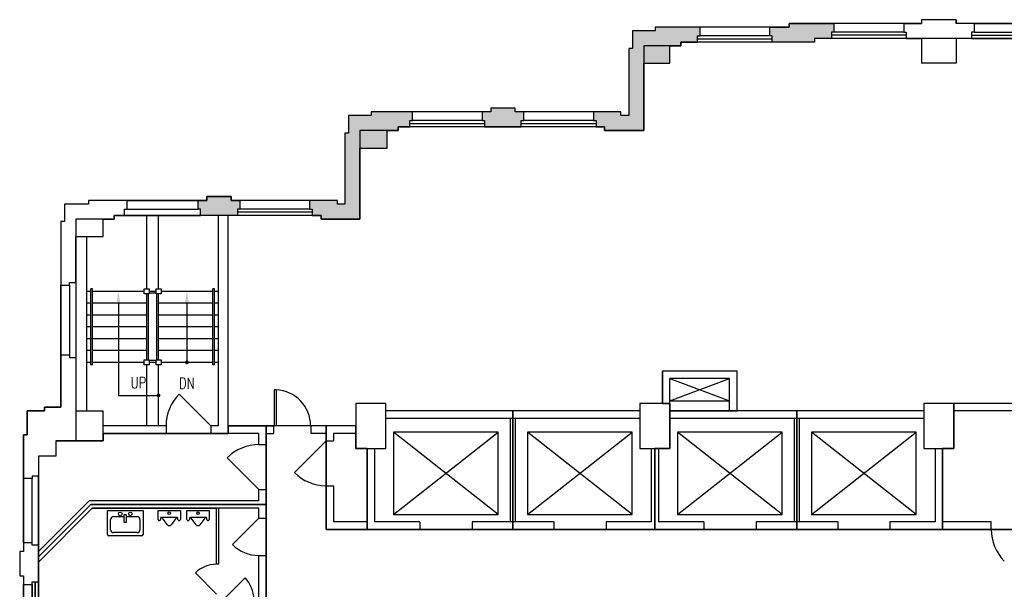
# Model space of a CAD drawing. Extents: x 17 to 1493, y -258 to 700.
# Tile 2 of 3: x 17 to 808, y 243 to 700. Entities that reach past the tile are written whole.
import ezdxf
from ezdxf.enums import TextEntityAlignment as Align

# ---------------------------------------------------------------- set-up
doc = ezdxf.new("R2010")
doc.units = 0
doc.header["$LTSCALE"] = 120
doc.header["$MEASUREMENT"] = 0
doc.layers.get('0').update_dxf_attribs({"linetype": 'CONTINUOUS'})
for name, color, linetype in [('DR', 30, 'CONTINUOUS'), ('GROS$', 20, 'CONTINUOUS'), ('PL', 82, 'CONTINUOUS'), ('PL-ELVTR', 82, 'CONTINUOUS'), ('PL-MISC', 82, 'CONTINUOUS'), ('PL-STAIR', 82, 'CONTINUOUS'), ('PL-TOIL', 82, 'CONTINUOUS'), ('RM$', 142, 'CONTINUOUS'), ('WA', 30, 'CONTINUOUS'), ('WA-EXT', 63, 'CONTINUOUS'), ('WN', 8, 'CONTINUOUS')]:
    doc.layers.add(name, color=color, linetype=linetype)
doc.styles.add('ASSETTEXT', font='simplex.shx')

# ---------------------------------------------------------------- blocks, each defined once
blk = doc.blocks.new('SINK')
at = {"linetype": 'Continuous'}
for p, q in [((-14.325829, 0), (-14.325829, 19.083838)), ((-13.225829, 20.183838), (13.225829, 20.183838)), ((-9.504101, 17.638093), (9.504101, 17.638093)), ((14.325829, 19.083838), (14.325829, 0)), ((-11.780083, 7.059775), (-11.780083, 15.362111)), ((-0.834839, 3.081502), (-0.834839, 9.398581)), ((-0.834839, 9.398581), (0.768051, 9.398581)), ((0.768051, 9.398581), (0.768051, 3.081502)), ((11.780083, 15.362111), (11.780083, 7.059775)), ((14.325829, 0), (-14.325829, 0)), ((-0.834839, 4.783793), (-9.504101, 4.783793)), ((0.768051, 3.081502), (-0.834839, 3.081502)), ((9.504101, 4.783793), (0.768051, 4.783793))]:
    blk.add_line(p, q, dxfattribs=at)
for centre in [(-4.107406, 2.619277), (4.040619, 2.619277)]:
    blk.add_circle(centre, 1.477372, dxfattribs=at)
for centre, radius, start, end in [((-13.225829, 19.083838), 1.1, 90, 180), ((-9.504101, 15.362111), 2.275982, 90, 180), ((9.504101, 15.362111), 2.275982, 0, 90), ((13.225829, 19.083838), 1.1, 0, 90), ((-9.504101, 7.059775), 2.275982, 180, 270), ((9.504101, 7.059775), 2.275982, 270, 0)]:
    blk.add_arc(centre, radius, start, end, dxfattribs=at)
blk = doc.blocks.new('ELEV')
for p, q in [((42, -6), (-42, -72)), ((-42, -6), (42, -72))]:
    blk.add_line(p, q)
blk.add_lwpolyline([(-42, -72), (-42, -6), (42, -6), (42, -72)], close=True)
blk = doc.blocks.new('URINAL')
for p, q in [((0, -9), (0, 9)), ((0, 9), (7, 9)), ((5.5, 6), (5.5, -6)), ((7, 7), (6, 7)), ((6, 5.5), (11.5, 1.5)), ((11.5, -1.5), (6, -5.5)), ((6, -7), (7, -7)), ((7, -9), (0, -9))]:
    blk.add_line(p, q)
blk.add_circle((2, 0), 1)
for centre, radius, start, end in [((7, 8), 1, 270, 90), ((6.25, 6.25), 0.791, 108.43495, 251.56505), ((9.5, 0), 2.5, 323.1301, 36.8699), ((6.25, -6.25), 0.791, 108.43495, 251.56505), ((7, -8), 1, 270, 90)]:
    blk.add_arc(centre, radius, start, end)
blk = doc.blocks.new('WC-DOOR')
at = {"layer": 'PL-TOIL'}
blk.add_line((0, 0), (-16.970563, -16.970563), dxfattribs=at)
blk.add_arc((0, 0), 24, 180, 225, dxfattribs=at)
blk = doc.blocks.new('WNV')
for p, q in [((53.5, 5), (-2, 5)), ((53.5, 2.5), (-2, 2.5)), ((0, 0), (51.5, 0))]:
    blk.add_line(p, q)
at = {"layer": 'PL'}
blk.add_line((0, -7), (51.5, -7), dxfattribs=at)
blk = doc.blocks.new('WNH')
for p, q in [((-2, 5), (58, 5)), ((-2, 2.5), (58, 2.5)), ((0, 0), (56, 0))]:
    blk.add_line(p, q)
at = {"layer": 'PL'}
blk.add_line((0, -7), (56, -7), dxfattribs=at)
blk = doc.blocks.new('DR-S90')
for p, q in [((0.015, 0.00485), (0.015, 0.97)), ((0.015, 0.97), (0.062153, 0.97)), ((0.062153, 0.97), (0.062153, 0.00485)), ((0.062153, 0.00485), (0.015, 0.00485))]:
    blk.add_line(p, q)
blk.add_arc((0.015, 0), 0.97, 0, 87.216979)

msp = doc.modelspace()

# ---------------------------------------------------------------- hatches: boundary and pattern name
at = {"layer": 'WA-EXT'}
for points in [[(635.2, 696.98), (671.2, 696.98), (671.2, 689.98), (669.2, 689.98), (669.2, 684.98), (655.7, 684.98), (655.7, 681.98), (621.7, 681.98), (621.7, 686.98), (619.7, 686.98), (619.7, 693.98), (635.2, 693.98)], [(518.45, 610.98), (518.45, 664.98), (539.45, 664.98), (539.45, 678.98), (548.2, 678.98), (548.2, 681.98), (561.7, 681.98), (561.7, 686.98), (563.7, 686.98), (563.7, 693.98), (527.7, 693.98), (527.7, 690.98), (509.45, 690.98), (509.45, 676.98), (506.45, 676.98), (506.45, 622.98), (500.2, 622.98), (500.2, 625.98), (478.2, 625.98), (478.2, 618.98), (480.2, 618.98), (480.2, 613.98), (486.95, 613.98), (486.95, 610.98)], [(259.45, 539.98), (290.45, 539.98), (290.45, 596.98), (312.45, 596.98), (312.45, 610.98), (321.2, 610.98), (321.2, 613.98), (330.7, 613.98), (330.7, 618.98), (332.7, 618.98), (332.7, 625.98), (299.7, 625.98), (299.7, 622.98), (281.45, 622.98), (281.45, 608.98), (278.45, 608.98), (278.45, 551.98), (272.7, 551.98), (272.7, 554.98), (250.2, 554.98), (250.2, 547.98), (252.2, 547.98), (252.2, 542.98), (259.45, 542.98)], [(415.2, 628.98), (395.7, 628.98), (395.7, 625.98), (388.7, 625.98), (388.7, 618.98), (390.7, 618.98), (390.7, 613.98), (420.2, 613.98), (420.2, 618.98), (422.2, 618.98), (422.2, 625.98), (415.2, 625.98)], [(192.2, 547.98), (192.2, 542.98), (162.7, 542.98), (162.7, 547.98), (160.7, 547.98), (160.7, 554.98), (167.7, 554.98), (167.7, 557.98), (187.2, 557.98), (187.2, 554.98), (194.2, 554.98), (194.2, 547.98)]]:
    msp.add_hatch(color=256, dxfattribs=at).paths.add_polyline_path(points)

# ---------------------------------------------------------------- linework, layer by layer
at = {"layer": 'DR'}
for p, q in [((145.49, 399.44), (170.95, 373.98)), ((237.99, 336.53), (263.45, 361.98)), ((183.99, 348.44), (209.45, 322.98)), ((188.24, 278.77), (209.45, 299.98))]:
    msp.add_line(p, q, dxfattribs=at)
at = {"layer": 'DR', "linetype": 'Continuous'}
for centre, radius, start, end in [((170.95, 373.98), 36, 135, 180), ((209.45, 322.98), 36, 90, 135), ((263.45, 361.98), 36, 225, 270), ((833.45, 290.98), 36, 180, 225), ((209.45, 299.98), 30, 225, 270)]:
    msp.add_arc(centre, radius, start, end, dxfattribs=at)
at = {"layer": 'GROS$'}
for points in [[(875.7, 696.98), (769.45, 696.98), (769.45, 699.98), (741.45, 699.98), (741.45, 696.98), (635.2, 696.98), (635.2, 693.98), (527.7, 693.98), (527.7, 690.98), (509.45, 690.98), (509.45, 676.98), (506.45, 676.98), (506.45, 622.98), (500.2, 622.98), (500.2, 625.98), (415.2, 625.98), (415.2, 628.98), (395.7, 628.98), (395.7, 625.98), (299.7, 625.98), (299.7, 622.98), (281.45, 622.98), (281.45, 608.98), (278.45, 608.98), (278.45, 551.98), (272.7, 551.98), (272.7, 554.98), (187.2, 554.98), (187.2, 557.98), (167.7, 557.98), (167.7, 554.98), (72.7, 554.98), (72.7, 551.98), (53.45, 551.98), (53.45, 537.98), (50.45, 537.98), (50.45, 388.98), (37.45, 388.98), (37.45, 385.98), (23.45, 385.98), (23.45, 366.73), (20.45, 366.73), (20.45, 273.23), (17.45, 273.23), (17.45, 253.73), (20.45, 253.73), (20.45, 188.23)], [(855.2, 684.98), (655.7, 684.98), (655.7, 681.98), (548.2, 681.98), (548.2, 678.98), (518.45, 678.98), (518.45, 610.98), (486.95, 610.98), (486.95, 613.98), (321.2, 613.98), (321.2, 610.98), (290.45, 610.98), (290.45, 539.98), (259.45, 539.98), (259.45, 542.98), (93.2, 542.98), (93.2, 539.98), (62.45, 539.98), (62.45, 361.98), (46.45, 361.98), (46.45, 349.73), (32.45, 349.73), (32.45, 220.98)]]:
    msp.add_lwpolyline(points, dxfattribs=at)
at = {"layer": 'PL'}
for p, q in [((103.7, 554.98), (160.7, 554.98)), ((71.45, 385.98), (71.45, 525.98)), ((50.45, 430.98), (50.45, 486.98)), ((20.45, 280.23), (20.45, 331.73))]:
    msp.add_line(p, q, dxfattribs=at)
at = {"layer": 'PL-MISC'}
for p, q in [((539.45, 411.98), (587.45, 393.98)), ((539.45, 393.98), (587.45, 411.98)), ((539.45, 393.98), (587.45, 393.98)), ((411.45, 296.98), (411.45, 379.98)), ((415.45, 296.98), (415.45, 379.98)), ((639.45, 296.98), (639.45, 379.98)), ((643.45, 296.98), (643.45, 379.98))]:
    msp.add_line(p, q, dxfattribs=at)
at = {"layer": 'PL-STAIR'}
for p, q in [((119.45, 483.98), (119.45, 542.98)), ((128.95, 483.98), (128.95, 542.98)), ((176.95, 373.98), (176.95, 542.98)), ((74.45, 422.98), (74.45, 483.98)), ((75.95, 483.98), (74.45, 483.98)), ((75.95, 422.98), (75.95, 483.98)), ((172.45, 422.98), (172.45, 483.98)), ((173.95, 483.98), (172.45, 483.98)), ((173.95, 422.98), (173.95, 483.98)), ((74.45, 481.98), (71.45, 481.98)), ((117.45, 481.98), (75.95, 481.98)), ((119.45, 426.98), (119.45, 479.98)), ((120.95, 426.98), (120.95, 479.98)), ((126.95, 481.98), (121.45, 481.98)), ((126.95, 480.48), (121.45, 480.48)), ((127.45, 426.98), (127.45, 479.98)), ((128.95, 426.98), (128.95, 479.98)), ((172.45, 481.98), (130.95, 481.98)), ((176.95, 481.98), (173.95, 481.98)), ((74.45, 472.48), (71.45, 472.48)), ((119.45, 472.48), (75.95, 472.48)), ((96.7, 471.98), (96.7, 398.48)), ((172.45, 472.48), (128.95, 472.48)), ((151.7, 471.98), (151.7, 424.98)), ((176.95, 472.48), (173.95, 472.48)), ((74.45, 462.98), (71.45, 462.98)), ((119.45, 462.98), (75.95, 462.98)), ((172.45, 462.98), (128.95, 462.98)), ((176.95, 462.98), (173.95, 462.98)), ((74.45, 453.48), (71.45, 453.48)), ((119.45, 453.48), (75.95, 453.48)), ((172.45, 453.48), (128.95, 453.48)), ((176.95, 453.48), (173.95, 453.48)), ((119.45, 443.98), (71.45, 443.98)), ((74.45, 443.98), (71.45, 443.98)), ((119.45, 443.98), (75.95, 443.98)), ((176.95, 443.98), (128.95, 443.98)), ((172.45, 443.98), (128.95, 443.98)), ((176.95, 443.98), (173.95, 443.98)), ((74.45, 434.48), (71.45, 434.48)), ((119.45, 434.48), (75.95, 434.48)), ((172.45, 434.48), (128.95, 434.48)), ((176.95, 434.48), (173.95, 434.48)), ((74.45, 424.98), (71.45, 424.98)), ((75.95, 422.98), (74.45, 422.98)), ((117.45, 424.98), (75.95, 424.98)), ((119.45, 373.98), (119.45, 422.98)), ((126.95, 426.48), (121.45, 426.48)), ((126.95, 424.98), (121.45, 424.98)), ((128.95, 373.98), (128.95, 422.98)), ((172.45, 424.98), (130.95, 424.98)), ((173.95, 422.98), (172.45, 422.98)), ((176.95, 424.98), (173.95, 424.98)), ((96.7, 398.48), (128.95, 398.48))]:
    msp.add_line(p, q, dxfattribs=at)
for points in [[(117.45, 479.98), (117.45, 483.98), (121.45, 483.98), (121.45, 479.98)], [(126.95, 479.98), (126.95, 483.98), (130.95, 483.98), (130.95, 479.98)], [(117.45, 422.98), (117.45, 426.98), (121.45, 426.98), (121.45, 422.98)], [(126.95, 422.98), (126.95, 426.98), (130.95, 426.98), (130.95, 422.98)]]:
    msp.add_lwpolyline(points, close=True, dxfattribs=at)
at = {"layer": 'PL-STAIR', "const_width": 1.5}
for points in [[(150.95, 424.98, 1), (152.45, 424.98, 1)], [(128.2, 398.48, 1), (129.7, 398.48, 1)]]:
    msp.add_lwpolyline(points, format="xyb", close=True, dxfattribs=at)
at = {"layer": 'PL-STAIR'}
for points in [[(95.03, 471.98), (98.37, 471.98), (96.7, 481.98)], [(150.03, 471.98), (153.37, 471.98), (151.7, 481.98)]]:
    msp.add_solid(points, dxfattribs=at)
at = {"layer": 'PL-TOIL'}
for p, q in [((75.68, 307.98), (32.45, 264.75)), ((75.68, 307.98), (175.45, 307.98)), ((175.45, 262.98), (175.45, 307.98)), ((177.45, 262.98), (177.45, 307.98)), ((177.45, 262.98), (175.45, 262.98))]:
    msp.add_line(p, q, dxfattribs=at)
at = {"layer": 'RM$'}
for points in [[(184.95, 542.98), (93.2, 542.98), (93.2, 539.98), (84.45, 539.98), (62.45, 539.98), (62.45, 525.98), (62.45, 361.98), (84.45, 361.98), (84.45, 367.98), (184.95, 367.98), (184.95, 373.98)], [(593.45, 417.98), (533.45, 417.98), (533.45, 391.98), (539.45, 391.98), (539.45, 385.98), (593.45, 385.98)], [(839.45, 391.98), (767.45, 391.98), (767.45, 355.98), (758.45, 355.98), (758.45, 290.98), (767.45, 290.98), (839.45, 290.98)], [(215.45, 373.98), (184.95, 373.98), (184.95, 367.98), (84.45, 367.98), (84.45, 361.98), (46.45, 361.98), (46.45, 349.73), (32.45, 349.73), (32.45, 268.99), (74.44, 310.98), (215.45, 310.98)], [(848.95, 290.98), (767.45, 290.98), (758.45, 290.98), (296.45, 290.98), (263.45, 290.98), (263.45, 373.98), (215.45, 373.98), (215.45, 310.98), (215.45, 202.98), (215.45, 118.98), (215.45, 67.98), (263.45, 67.98), (263.45, 150.98), (775.45, 150.98), (775.45, 148.98), (846.95, 148.98), (846.95, 220.98), (848.95, 220.98)], [(296.45, 355.98), (287.45, 355.98), (287.45, 373.98), (263.45, 373.98), (263.45, 290.98), (296.45, 290.98)], [(215.45, 310.98), (74.44, 310.98), (32.45, 268.99), (32.45, 176.98), (175.45, 176.98), (175.45, 202.98), (215.45, 202.98)]]:
    msp.add_lwpolyline(points, close=True, dxfattribs=at)
for points in [[(413.45, 290.98), (413.45, 385.98), (311.45, 385.98), (311.45, 391.98), (287.45, 391.98), (287.45, 355.98), (296.45, 355.98), (296.45, 290.98), (413.45, 290.98)], [(527.45, 290.98), (527.45, 355.98), (539.45, 355.98), (539.45, 391.98), (515.45, 391.98), (515.45, 385.98), (413.45, 385.98), (413.45, 290.98), (527.45, 290.98)], [(758.45, 290.98), (758.45, 355.98), (767.45, 355.98), (767.45, 391.98), (743.45, 391.98), (743.45, 385.98), (641.45, 385.98), (641.45, 290.98), (758.45, 290.98)], [(641.45, 290.98), (641.45, 385.98), (593.45, 385.98), (593.45, 385.98), (539.45, 385.98), (539.45, 385.98), (539.45, 385.98), (539.45, 355.98), (527.45, 355.98), (527.45, 290.98), (641.45, 290.98)]]:
    msp.add_lwpolyline(points, dxfattribs=at)
at = {"layer": 'WA'}
for p, q in [((635.2, 693.98), (635.2, 696.98)), ((635.2, 696.98), (671.2, 696.98)), ((671.2, 696.98), (671.2, 689.98)), ((727.2, 696.98), (741.45, 696.98)), ((727.2, 696.98), (727.2, 689.98)), ((741.45, 699.98), (741.45, 696.98)), ((769.45, 699.98), (741.45, 699.98)), ((769.45, 699.98), (769.45, 696.98)), ((783.7, 696.98), (769.45, 696.98)), ((783.7, 696.98), (783.7, 689.98)), ((527.7, 690.98), (509.45, 690.98)), ((509.45, 690.98), (509.45, 676.98)), ((563.7, 693.98), (527.7, 693.98)), ((527.7, 693.98), (527.7, 690.98)), ((563.7, 686.98), (563.7, 693.98)), ((619.7, 686.98), (619.7, 693.98)), ((619.7, 693.98), (635.2, 693.98)), ((671.2, 689.98), (669.2, 689.98)), ((669.2, 689.98), (669.2, 684.98)), ((727.2, 689.98), (729.2, 689.98)), ((729.2, 689.98), (729.2, 684.98)), ((781.7, 689.98), (781.7, 684.98)), ((783.7, 689.98), (781.7, 689.98)), ((548.2, 681.98), (561.7, 681.98)), ((548.2, 678.98), (548.2, 681.98)), ((561.7, 681.98), (561.7, 686.98)), ((561.7, 686.98), (563.7, 686.98)), ((621.7, 686.98), (619.7, 686.98)), ((621.7, 681.98), (621.7, 686.98)), ((655.7, 681.98), (621.7, 681.98)), ((669.2, 684.98), (655.7, 684.98)), ((655.7, 684.98), (655.7, 681.98)), ((729.2, 684.98), (741.45, 684.98)), ((741.45, 684.98), (741.45, 664.98)), ((769.45, 684.98), (769.45, 664.98)), ((781.7, 684.98), (769.45, 684.98)), ((509.45, 676.98), (506.45, 676.98)), ((506.45, 676.98), (506.45, 622.98)), ((539.45, 664.98), (539.45, 678.98)), ((539.45, 678.98), (548.2, 678.98)), ((518.45, 610.98), (518.45, 664.98)), ((518.45, 664.98), (539.45, 664.98)), ((769.45, 664.98), (741.45, 664.98)), ((332.7, 625.98), (299.7, 625.98)), ((299.7, 625.98), (299.7, 622.98)), ((332.7, 618.98), (332.7, 625.98)), ((395.7, 625.98), (388.7, 625.98)), ((388.7, 625.98), (388.7, 618.98)), ((395.7, 628.98), (395.7, 625.98)), ((415.2, 628.98), (395.7, 628.98)), ((415.2, 625.98), (415.2, 628.98)), ((422.2, 625.98), (415.2, 625.98)), ((422.2, 618.98), (422.2, 625.98)), ((500.2, 625.98), (478.2, 625.98)), ((478.2, 625.98), (478.2, 618.98)), ((500.2, 622.98), (500.2, 625.98)), ((299.7, 622.98), (281.45, 622.98)), ((281.45, 622.98), (281.45, 608.98)), ((330.7, 613.98), (330.7, 618.98)), ((330.7, 618.98), (332.7, 618.98)), ((388.7, 618.98), (390.7, 618.98)), ((390.7, 618.98), (390.7, 613.98)), ((420.2, 613.98), (420.2, 618.98)), ((420.2, 618.98), (422.2, 618.98)), ((478.2, 618.98), (480.2, 618.98)), ((480.2, 618.98), (480.2, 613.98)), ((506.45, 622.98), (500.2, 622.98)), ((281.45, 608.98), (278.45, 608.98)), ((278.45, 608.98), (278.45, 551.98)), ((312.45, 596.98), (312.45, 610.98)), ((312.45, 610.98), (321.2, 610.98)), ((321.2, 613.98), (330.7, 613.98)), ((321.2, 610.98), (321.2, 613.98)), ((390.7, 613.98), (420.2, 613.98)), ((480.2, 613.98), (486.95, 613.98)), ((486.95, 613.98), (486.95, 610.98)), ((486.95, 610.98), (518.45, 610.98)), ((290.45, 539.98), (290.45, 596.98)), ((290.45, 596.98), (312.45, 596.98)), ((103.7, 554.98), (72.7, 554.98)), ((72.7, 554.98), (72.7, 551.98)), ((103.7, 547.98), (103.7, 554.98)), ((160.7, 547.98), (160.7, 554.98)), ((160.7, 554.98), (167.7, 554.98)), ((167.7, 554.98), (167.7, 557.98)), ((167.7, 557.98), (187.2, 557.98)), ((187.2, 557.98), (187.2, 554.98)), ((187.2, 554.98), (194.2, 554.98)), ((194.2, 554.98), (194.2, 547.98)), ((272.7, 554.98), (250.2, 554.98)), ((250.2, 554.98), (250.2, 547.98)), ((272.7, 551.98), (272.7, 554.98)), ((72.7, 551.98), (53.45, 551.98)), ((53.45, 551.98), (53.45, 537.98)), ((101.7, 542.98), (101.7, 547.98)), ((101.7, 547.98), (103.7, 547.98)), ((162.7, 547.98), (160.7, 547.98)), ((162.7, 542.98), (162.7, 547.98)), ((194.2, 547.98), (192.2, 547.98)), ((192.2, 547.98), (192.2, 542.98)), ((250.2, 547.98), (252.2, 547.98)), ((252.2, 547.98), (252.2, 542.98)), ((278.45, 551.98), (272.7, 551.98)), ((53.45, 537.98), (50.45, 537.98)), ((50.45, 537.98), (50.45, 486.98)), ((84.45, 525.98), (84.45, 539.98)), ((84.45, 539.98), (93.2, 539.98)), ((93.2, 539.98), (93.2, 542.98)), ((93.2, 542.98), (101.7, 542.98)), ((176.95, 542.98), (162.7, 542.98)), ((176.95, 373.98), (176.95, 542.98)), ((184.95, 373.98), (184.95, 542.98)), ((192.2, 542.98), (184.95, 542.98)), ((252.2, 542.98), (259.45, 542.98)), ((259.45, 542.98), (259.45, 539.98)), ((259.45, 539.98), (290.45, 539.98)), ((62.45, 488.98), (62.45, 525.98)), ((62.45, 525.98), (84.45, 525.98)), ((50.45, 486.98), (57.45, 486.98)), ((57.45, 486.98), (57.45, 488.98)), ((57.45, 488.98), (62.45, 488.98)), ((50.45, 388.98), (50.45, 430.98)), ((50.45, 430.98), (57.45, 430.98)), ((57.45, 430.98), (57.45, 428.98)), ((57.45, 428.98), (62.45, 428.98)), ((62.45, 428.98), (62.45, 385.98)), ((533.45, 391.98), (533.45, 417.98)), ((593.45, 417.98), (533.45, 417.98)), ((539.45, 391.98), (539.45, 411.98)), ((587.45, 411.98), (539.45, 411.98)), ((587.45, 385.98), (587.45, 411.98)), ((593.45, 385.98), (593.45, 417.98)), ((37.45, 385.98), (37.45, 388.98)), ((37.45, 388.98), (50.45, 388.98)), ((311.45, 391.98), (287.45, 391.98)), ((287.45, 391.98), (287.45, 373.98)), ((311.45, 385.98), (311.45, 391.98)), ((533.45, 391.98), (515.45, 391.98)), ((515.45, 391.98), (515.45, 385.98)), ((539.45, 385.98), (539.45, 391.98)), ((767.45, 391.98), (743.45, 391.98)), ((743.45, 391.98), (743.45, 385.98)), ((887.45, 391.98), (767.45, 391.98)), ((23.45, 385.98), (37.45, 385.98)), ((23.45, 366.73), (23.45, 385.98)), ((62.45, 385.98), (84.45, 385.98)), ((84.45, 373.98), (84.45, 385.98)), ((515.45, 385.98), (311.45, 385.98)), ((515.45, 379.98), (311.45, 379.98)), ((311.45, 355.98), (311.45, 379.98)), ((515.45, 379.98), (515.45, 355.98)), ((587.45, 385.98), (539.45, 385.98)), ((743.45, 379.98), (539.45, 379.98)), ((539.45, 355.98), (539.45, 379.98)), ((743.45, 385.98), (593.45, 385.98)), ((743.45, 379.98), (743.45, 355.98)), ((839.45, 385.98), (767.45, 385.98)), ((767.45, 355.98), (767.45, 385.98)), ((134.95, 373.98), (84.45, 373.98)), ((134.95, 373.98), (134.95, 367.98)), ((176.95, 373.98), (170.95, 373.98)), ((170.95, 373.98), (170.95, 367.98)), ((184.95, 373.98), (221.45, 373.98)), ((221.45, 367.98), (221.45, 373.98)), ((251.45, 367.98), (251.45, 373.98)), ((287.45, 373.98), (251.45, 373.98)), ((20.45, 331.73), (20.45, 366.73)), ((20.45, 366.73), (23.45, 366.73)), ((134.95, 367.98), (84.45, 367.98)), ((84.45, 361.98), (84.45, 367.98)), ((209.45, 367.98), (170.95, 367.98)), ((209.45, 358.98), (209.45, 367.98)), ((215.45, 358.98), (215.45, 367.98)), ((215.45, 367.98), (221.45, 367.98)), ((263.45, 367.98), (251.45, 367.98)), ((263.45, 367.98), (263.45, 361.98)), ((287.45, 367.98), (269.45, 367.98)), ((269.45, 367.98), (269.45, 361.98)), ((287.45, 367.98), (287.45, 355.98)), ((46.45, 361.98), (46.45, 349.73)), ((46.45, 361.98), (84.45, 361.98)), ((209.45, 358.98), (215.45, 358.98)), ((263.45, 361.98), (269.45, 361.98)), ((287.45, 355.98), (296.45, 355.98)), ((296.45, 355.98), (296.45, 296.98)), ((302.45, 355.98), (302.45, 296.98)), ((302.45, 355.98), (311.45, 355.98)), ((515.45, 355.98), (539.45, 355.98)), ((524.45, 355.98), (524.45, 296.98)), ((530.45, 355.98), (530.45, 296.98)), ((743.45, 355.98), (752.45, 355.98)), ((752.45, 355.98), (752.45, 296.98)), ((758.45, 355.98), (758.45, 296.98)), ((758.45, 355.98), (767.45, 355.98)), ((46.45, 349.73), (32.45, 349.73)), ((32.45, 349.73), (32.45, 333.73)), ((27.45, 333.73), (27.45, 331.73)), ((32.45, 333.73), (27.45, 333.73)), ((27.45, 331.73), (20.45, 331.73)), ((263.45, 325.98), (263.45, 290.98)), ((263.45, 325.98), (269.45, 325.98)), ((269.45, 325.98), (269.45, 296.98)), ((209.45, 313.98), (209.45, 322.98)), ((209.45, 322.98), (215.45, 322.98)), ((215.45, 299.98), (215.45, 322.98)), ((32.45, 273.23), (73.2, 313.98)), ((209.45, 313.98), (73.2, 313.98)), ((32.45, 264.75), (75.68, 307.98)), ((209.45, 307.98), (75.68, 307.98)), ((209.45, 299.98), (209.45, 307.98)), ((209.45, 299.98), (215.45, 299.98)), ((296.45, 296.98), (269.45, 296.98)), ((338.7, 296.98), (302.45, 296.98)), ((338.7, 296.98), (338.7, 290.98)), ((446.2, 296.98), (380.7, 296.98)), ((380.7, 296.98), (380.7, 290.98)), ((446.2, 296.98), (446.2, 290.98)), ((524.45, 296.98), (488.2, 296.98)), ((488.2, 296.98), (488.2, 290.98)), ((566.7, 296.98), (530.45, 296.98)), ((566.7, 296.98), (566.7, 290.98)), ((674.2, 296.98), (608.7, 296.98)), ((608.7, 296.98), (608.7, 290.98)), ((674.2, 296.98), (674.2, 290.98)), ((752.45, 296.98), (716.2, 296.98)), ((716.2, 296.98), (716.2, 290.98)), ((797.45, 296.98), (758.45, 296.98)), ((797.4, 290.94), (797.4, 296.98)), ((338.7, 290.98), (263.45, 290.98)), ((446.2, 290.98), (380.7, 290.98)), ((566.7, 290.98), (488.2, 290.98)), ((674.2, 290.98), (608.7, 290.98)), ((797.45, 290.98), (716.2, 290.98)), ((27.45, 280.23), (20.45, 280.23)), ((20.45, 280.23), (20.45, 273.23)), ((27.45, 278.23), (27.45, 280.23)), ((32.45, 278.23), (27.45, 278.23)), ((32.45, 273.23), (32.45, 278.23)), ((20.45, 273.23), (17.45, 273.23)), ((17.45, 273.23), (17.45, 253.73)), ((209.45, 202.98), (209.45, 269.98)), ((209.45, 269.98), (215.45, 269.98)), ((215.45, 111.5), (215.45, 269.98)), ((32.45, 248.73), (32.45, 264.75)), ((17.45, 253.73), (20.45, 253.73)), ((20.45, 253.73), (20.45, 246.73)), ((20.45, 246.73), (27.45, 246.73)), ((27.45, 246.73), (27.45, 248.73)), ((27.45, 248.73), (32.45, 248.73))]:
    msp.add_line(p, q, dxfattribs=at)
at = {"layer": 'WA-EXT', "color": 7}
for p, q in [((635.2, 693.98), (635.2, 696.98)), ((635.2, 696.98), (671.2, 696.98)), ((671.2, 696.98), (671.2, 689.98)), ((727.2, 696.98), (741.45, 696.98)), ((727.2, 696.98), (727.2, 689.98)), ((741.45, 699.98), (741.45, 696.98)), ((769.45, 699.98), (741.45, 699.98)), ((769.45, 699.98), (769.45, 696.98)), ((783.7, 696.98), (769.45, 696.98)), ((783.7, 696.98), (783.7, 689.98)), ((527.7, 690.98), (509.45, 690.98)), ((509.45, 690.98), (509.45, 676.98)), ((563.7, 693.98), (527.7, 693.98)), ((527.7, 693.98), (527.7, 690.98)), ((563.7, 686.98), (563.7, 693.98)), ((619.7, 686.98), (619.7, 693.98)), ((619.7, 693.98), (635.2, 693.98)), ((671.2, 689.98), (669.2, 689.98)), ((669.2, 689.98), (669.2, 684.98)), ((727.2, 689.98), (729.2, 689.98)), ((729.2, 689.98), (729.2, 684.98)), ((781.7, 689.98), (781.7, 684.98)), ((783.7, 689.98), (781.7, 689.98)), ((548.2, 681.98), (561.7, 681.98)), ((548.2, 678.98), (548.2, 681.98)), ((561.7, 681.98), (561.7, 686.98)), ((561.7, 686.98), (563.7, 686.98)), ((621.7, 686.98), (619.7, 686.98)), ((621.7, 681.98), (621.7, 686.98)), ((655.7, 681.98), (621.7, 681.98)), ((669.2, 684.98), (655.7, 684.98)), ((655.7, 684.98), (655.7, 681.98)), ((729.2, 684.98), (741.45, 684.98)), ((741.45, 684.98), (741.45, 664.98)), ((769.45, 684.98), (769.45, 664.98)), ((781.7, 684.98), (769.45, 684.98)), ((509.45, 676.98), (506.45, 676.98)), ((506.45, 676.98), (506.45, 622.98)), ((539.45, 664.98), (539.45, 678.98)), ((539.45, 678.98), (548.2, 678.98)), ((518.45, 664.98), (539.45, 664.98)), ((518.45, 610.98), (518.45, 664.98)), ((769.45, 664.98), (741.45, 664.98)), ((332.7, 625.98), (299.7, 625.98)), ((299.7, 625.98), (299.7, 622.98)), ((332.7, 618.98), (332.7, 625.98)), ((395.7, 625.98), (388.7, 625.98)), ((388.7, 625.98), (388.7, 618.98)), ((395.7, 628.98), (395.7, 625.98)), ((415.2, 628.98), (395.7, 628.98)), ((415.2, 625.98), (415.2, 628.98)), ((422.2, 625.98), (415.2, 625.98)), ((422.2, 618.98), (422.2, 625.98)), ((500.2, 625.98), (478.2, 625.98)), ((478.2, 625.98), (478.2, 618.98)), ((500.2, 622.98), (500.2, 625.98)), ((299.7, 622.98), (281.45, 622.98)), ((281.45, 622.98), (281.45, 608.98)), ((330.7, 613.98), (330.7, 618.98)), ((330.7, 618.98), (332.7, 618.98)), ((388.7, 618.98), (390.7, 618.98)), ((390.7, 618.98), (390.7, 613.98)), ((420.2, 613.98), (420.2, 618.98)), ((420.2, 618.98), (422.2, 618.98)), ((478.2, 618.98), (480.2, 618.98)), ((480.2, 618.98), (480.2, 613.98)), ((506.45, 622.98), (500.2, 622.98)), ((281.45, 608.98), (278.45, 608.98)), ((278.45, 608.98), (278.45, 551.98)), ((312.45, 596.98), (312.45, 610.98)), ((312.45, 610.98), (321.2, 610.98)), ((321.2, 613.98), (330.7, 613.98)), ((321.2, 610.98), (321.2, 613.98)), ((390.7, 613.98), (420.2, 613.98)), ((480.2, 613.98), (486.95, 613.98)), ((486.95, 613.98), (486.95, 610.98)), ((486.95, 610.98), (518.45, 610.98)), ((290.45, 539.98), (290.45, 596.98)), ((290.45, 596.98), (312.45, 596.98)), ((103.7, 554.98), (72.7, 554.98)), ((72.7, 554.98), (72.7, 551.98)), ((103.7, 547.98), (103.7, 554.98)), ((160.7, 547.98), (160.7, 554.98)), ((160.7, 554.98), (167.7, 554.98)), ((167.7, 554.98), (167.7, 557.98)), ((167.7, 557.98), (187.2, 557.98)), ((187.2, 557.98), (187.2, 554.98)), ((187.2, 554.98), (194.2, 554.98)), ((194.2, 554.98), (194.2, 547.98)), ((272.7, 554.98), (250.2, 554.98)), ((250.2, 554.98), (250.2, 547.98)), ((272.7, 551.98), (272.7, 554.98)), ((72.7, 551.98), (53.45, 551.98)), ((53.45, 551.98), (53.45, 537.98)), ((101.7, 542.98), (101.7, 547.98)), ((101.7, 547.98), (103.7, 547.98)), ((162.7, 547.98), (160.7, 547.98)), ((162.7, 542.98), (162.7, 547.98)), ((194.2, 547.98), (192.2, 547.98)), ((192.2, 547.98), (192.2, 542.98)), ((250.2, 547.98), (252.2, 547.98)), ((252.2, 547.98), (252.2, 542.98)), ((278.45, 551.98), (272.7, 551.98)), ((53.45, 537.98), (50.45, 537.98)), ((50.45, 537.98), (50.45, 486.98)), ((84.45, 525.98), (84.45, 539.98)), ((84.45, 539.98), (93.2, 539.98)), ((93.2, 539.98), (93.2, 542.98)), ((93.2, 542.98), (101.7, 542.98)), ((192.2, 542.98), (162.7, 542.98)), ((252.2, 542.98), (259.45, 542.98)), ((259.45, 542.98), (259.45, 539.98)), ((259.45, 539.98), (290.45, 539.98)), ((62.45, 488.98), (62.45, 525.98)), ((62.45, 525.98), (84.45, 525.98)), ((50.45, 486.98), (57.45, 486.98)), ((57.45, 486.98), (57.45, 488.98)), ((57.45, 488.98), (62.45, 488.98)), ((50.45, 388.98), (50.45, 430.98)), ((50.45, 430.98), (57.45, 430.98)), ((57.45, 430.98), (57.45, 428.98)), ((57.45, 428.98), (62.45, 428.98)), ((62.45, 428.98), (62.45, 385.98)), ((37.45, 385.98), (37.45, 388.98)), ((37.45, 388.98), (50.45, 388.98)), ((311.45, 391.98), (287.45, 391.98)), ((287.45, 391.98), (287.45, 355.98)), ((311.45, 355.98), (311.45, 391.98)), ((515.45, 391.98), (515.45, 355.98)), ((539.45, 391.98), (515.45, 391.98)), ((539.45, 355.98), (539.45, 391.98)), ((743.45, 391.98), (743.45, 355.98)), ((767.45, 391.98), (743.45, 391.98)), ((767.45, 355.98), (767.45, 391.98)), ((23.45, 385.98), (37.45, 385.98)), ((23.45, 366.73), (23.45, 385.98)), ((62.45, 385.98), (84.45, 385.98)), ((84.45, 361.98), (84.45, 385.98)), ((20.45, 331.73), (20.45, 366.73)), ((20.45, 366.73), (23.45, 366.73)), ((46.45, 361.98), (46.45, 349.73)), ((46.45, 361.98), (84.45, 361.98)), ((287.45, 355.98), (311.45, 355.98)), ((515.45, 355.98), (539.45, 355.98)), ((743.45, 355.98), (767.45, 355.98)), ((46.45, 349.73), (32.45, 349.73)), ((32.45, 349.73), (32.45, 333.73)), ((27.45, 333.73), (27.45, 331.73)), ((32.45, 333.73), (27.45, 333.73)), ((27.45, 331.73), (20.45, 331.73)), ((27.45, 280.23), (20.45, 280.23)), ((20.45, 280.23), (20.45, 273.23)), ((27.45, 278.23), (27.45, 280.23)), ((32.45, 278.23), (27.45, 278.23)), ((32.45, 248.73), (32.45, 278.23)), ((20.45, 273.23), (17.45, 273.23)), ((17.45, 273.23), (17.45, 253.73)), ((17.45, 253.73), (20.45, 253.73)), ((20.45, 253.73), (20.45, 246.73)), ((20.45, 246.73), (27.45, 246.73)), ((27.45, 246.73), (27.45, 248.73)), ((27.45, 248.73), (32.45, 248.73))]:
    msp.add_line(p, q, dxfattribs=at)
at = {"layer": 'WN'}
for p, q in [((103.7, 547.98), (160.7, 547.98)), ((101.7, 542.98), (162.7, 542.98)), ((57.45, 486.98), (57.45, 430.98)), ((62.45, 488.98), (62.45, 428.98)), ((32.45, 278.23), (32.45, 333.73)), ((27.45, 280.23), (27.45, 331.73))]:
    msp.add_line(p, q, dxfattribs=at)

# ---------------------------------------------------------------- block references
at = {"layer": 'DR', "xscale": 30, "yscale": 30}
msp.add_blockref('DR-S90', (221.45, 373.98), dxfattribs=at)
at = {"layer": 'PL-ELVTR', "xscale": -1, "rotation": 180}
for p in [(359.7, 296.95), (467.2, 296.95), (587.7, 296.95), (695.2, 296.95)]:
    msp.add_blockref('ELEV', p, dxfattribs=at)
at = {"layer": 'PL-TOIL'}
for name, p, rotation in [('SINK', (102.18, 305.98), 180), ('URINAL', (137.52, 305.98), 270), ('URINAL', (160.67, 305.98), 270), ('WC-DOOR', (175.45, 238.98), 270), ('WC-DOOR', (181.45, 234.98), 180)]:
    msp.add_blockref(name, p, dxfattribs=dict(at, rotation=rotation))
at = {"layer": 'WN', "rotation": 180}
for p in [(727.2, 689.98), (619.7, 686.98), (388.7, 618.98), (478.2, 618.98), (250.2, 547.98)]:
    msp.add_blockref('WNH', p, dxfattribs=at)
at = {"layer": 'WN', "xscale": -1, "rotation": 180}
msp.add_blockref('WNH', (783.7, 689.98), dxfattribs=at)
at = {"layer": 'WN', "xscale": -1, "yscale": -1, "rotation": 90}
msp.add_blockref('WNV', (27.45, 246.73), dxfattribs=at)
at = {"layer": 'WN', "yscale": -1, "rotation": 90}
msp.add_blockref('WNV', (27.45, 195.23), dxfattribs=at)

# ---------------------------------------------------------------- texts
at = {"layer": 'PL-STAIR', "style": 'ASSETTEXT', "width": 0.75}
msp.add_text('UP', height=9, dxfattribs=at).set_placement((112.82, 401.48), align=Align.BOTTOM_CENTER)
msp.add_text('DN', height=9, dxfattribs=at).set_placement((151.7, 412.66), align=Align.TOP_CENTER)

doc.saveas('drawing.dxf')
